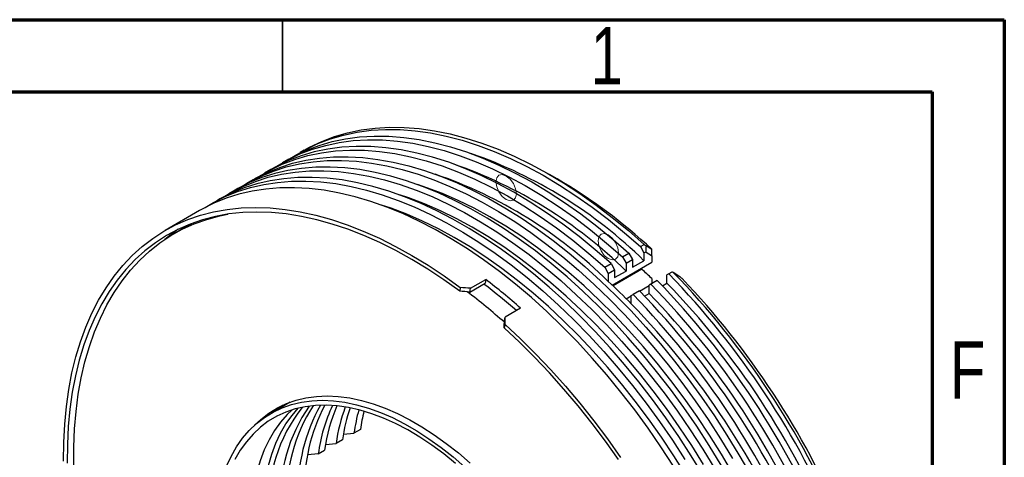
# Paper-space layout 'Sheet2' of a CAD drawing. Header units: millimetres. Extents: x 15 to 415, y 5 to 292.
# Tile 9 of 9: x 347 to 415, y 262 to 292. Entities that reach past the tile are written whole.
import ezdxf

# ---------------------------------------------------------------- set-up
doc = ezdxf.new("R2010")
doc.units = ezdxf.units.MM
doc.styles.add('SLDTEXTSTYLE0', font='TXT', dxfattribs={"width": 0.75})

psp = doc.layouts.new('Sheet2')

# ---------------------------------------------------------------- linework, layer by layer
at = {"color": 7, "linetype": 'Continuous', "lineweight": 70}
for p, q in [((15, 292), (415, 292)), ((415, 292), (415, 5)), ((20, 287), (410, 287)), ((410, 287), (410, 10))]:
    psp.add_line(p, q, dxfattribs=at)
at = {"color": 7, "linetype": 'Continuous', "lineweight": 35}
psp.add_line((365, 287), (365, 292), dxfattribs=at)
at = {"color": 7, "linetype": 'Continuous', "lineweight": 25}
for p, q in [((366.500422, 282.964542), (366.235257, 282.811466)), ((365.439762, 282.352236), (364.99782, 282.097109)), ((364.202325, 281.637879), (363.760384, 281.382752)), ((384.033192, 280.97281), (383.502948, 281.279013)), ((362.964888, 280.923522), (362.522947, 280.668395)), ((361.727452, 280.209165), (361.28551, 279.954037)), ((360.490015, 279.494808), (360.048073, 279.23968)), ((359.252578, 278.780451), (356.88377, 277.412967)), ((358.547963, 277.796351), (357.487303, 277.184045)), ((358.547963, 277.796351), (358.732296, 277.900447)), ((389.792428, 276.289016), (390.057593, 276.442093)), ((389.792428, 276.289016), (390.041193, 275.858143)), ((390.589201, 276.088741), (390.182179, 276.343461)), ((388.554991, 275.574659), (388.996933, 275.829787)), ((388.554991, 275.574659), (388.803756, 275.143786)), ((388.996933, 275.829787), (389.245698, 275.398913)), ((390.041193, 275.858143), (390.159685, 275.926547)), ((390.041193, 275.858143), (390.041193, 275.316459)), ((390.589201, 275.658018), (390.589201, 275.205827)), ((387.317554, 274.860302), (387.759496, 275.11543)), ((387.317554, 274.860302), (387.566319, 274.429428)), ((387.759496, 275.11543), (388.008261, 274.684556)), ((387.848479, 273.623642), (390.589201, 275.205827)), ((388.803756, 275.143786), (389.245698, 275.398913)), ((388.803756, 275.143786), (388.803756, 274.602102)), ((389.245698, 275.398913), (389.245698, 274.857229)), ((389.245698, 274.857229), (390.041193, 275.316459)), ((387.566319, 274.429428), (388.008261, 274.684556)), ((387.566319, 274.429428), (387.566319, 273.887744)), ((389.89278, 274.724618), (387.900472, 273.574483)), ((388.008261, 274.684556), (388.008261, 274.142872)), ((388.008261, 274.142872), (388.803756, 274.602102)), ((389.841098, 274.773957), (389.89278, 274.724618)), ((391.760648, 274.401033), (391.632183, 274.326847)), ((391.632183, 273.767068), (391.632183, 274.326847)), ((391.975876, 274.525281), (391.760648, 274.401033)), ((392.524163, 274.209491), (392.068825, 274.510384)), ((377.98013, 273.144221), (379.04079, 273.756527)), ((378.019074, 273.403967), (379.079734, 274.016274)), ((379.079734, 274.016274), (379.04079, 273.756527)), ((389.73936, 273.215621), (390.394746, 273.593967)), ((390.523212, 273.686676), (390.394746, 273.61249)), ((390.394746, 273.052711), (390.394746, 273.61249)), ((390.965153, 273.941803), (390.523212, 273.686676)), ((390.589201, 274.083871), (390.589201, 273.706223)), ((391.314391, 273.583611), (391.632183, 273.767068)), ((377.315963, 273.462941), (377.277015, 273.203165)), ((377.98013, 273.144221), (378.019074, 273.403967)), ((388.816433, 272.682826), (389.157309, 272.87961)), ((389.157309, 272.898133), (389.285775, 272.972319)), ((389.157309, 272.338354), (389.157309, 272.898133)), ((389.727716, 273.227446), (389.285775, 272.972319)), ((390.076954, 272.869253), (390.394746, 273.052711)), ((381.497326, 272.027224), (380.436666, 271.414918)), ((380.424034, 270.905806), (380.360196, 270.666508)), ((380.372835, 271.175646), (380.436666, 271.414918)), ((365.53483, 265.52008), (364.195676, 264.747003)), ((365.044012, 265.318834), (364.624289, 264.994436)), ((369.219793, 263.311084), (369.953074, 263.37665)), ((370.395016, 263.631778), (369.953074, 263.37665)), ((367.982356, 262.596727), (368.715638, 262.662293)), ((369.157579, 262.917421), (368.715638, 262.662293)), ((367.478201, 261.947936), (366.744919, 261.88237)), ((367.478201, 261.947936), (367.920142, 262.203064))]:
    psp.add_line(p, q, dxfattribs=at)
at = {"color": 7, "linetype": 'Continuous', "lineweight": 25, "flags": 128}
for points in [[(366.500422, 282.964542), (366.881933, 283.175114), (367.721054, 283.574579), (368.595388, 283.906965), (369.502984, 284.171531), (370.441817, 284.367685), (371.409791, 284.49499), (372.404746, 284.553163), (373.424462, 284.542072), (374.466662, 284.461744), (375.529021, 284.312356), (376.609168, 284.094243), (377.704691, 283.807892), (378.813147, 283.45394), (379.93206, 283.03318), (381.058934, 282.546548), (382.191255, 281.995133), (383.326494, 281.380163), (384.462118, 280.703012), (385.595592, 279.965191), (386.724388, 279.168347), (387.845985, 278.314258), (388.95788, 277.40483), (390.057593, 276.442093)], [(365.439762, 282.352236), (365.816438, 282.560258), (366.655575, 282.960214), (367.529955, 283.293059), (368.437626, 283.558051), (369.37656, 283.754598), (370.344662, 283.882261), (371.339769, 283.940755), (372.35966, 283.929949), (373.402056, 283.849868), (374.464631, 283.700689), (375.545011, 283.482747), (376.640784, 283.196529), (377.749503, 282.842672), (378.868693, 282.421967), (379.995854, 281.935354), (381.128469, 281.38392), (382.264009, 280.768895), (383.399938, 280.091654), (384.53372, 279.353707), (385.662823, 278.556704), (386.784726, 277.702424), (387.896924, 276.792774), (388.996933, 275.829787)], [(365.842162, 282.573792), (366.611933, 283.019487), (367.45107, 283.419443), (368.32545, 283.752289), (369.233121, 284.017281), (370.172055, 284.213828), (371.140157, 284.341491), (372.135264, 284.399985), (373.155155, 284.389179), (374.197551, 284.309097), (375.260126, 284.159919), (376.340506, 283.941977), (377.436279, 283.655758), (378.544998, 283.301901), (379.664188, 282.881197), (380.791349, 282.394584), (381.923964, 281.84315), (383.059504, 281.228125), (384.195433, 280.550883), (385.329215, 279.812937), (386.458319, 279.015934), (387.580222, 278.161654), (388.692419, 277.252004), (389.792428, 276.289016)], [(387.759496, 275.11543), (386.659487, 276.078417), (385.54729, 276.988067), (384.425387, 277.842347), (383.296283, 278.63935), (382.162501, 279.377297), (381.026572, 280.054538), (379.891032, 280.669563), (378.758417, 281.220997), (377.631256, 281.70761), (376.512066, 282.128315), (375.403347, 282.482171), (374.307574, 282.76839), (373.227194, 282.986332), (372.164619, 283.135511), (371.122223, 283.215592), (370.102332, 283.226398), (369.107225, 283.167904), (368.139123, 283.040241), (367.200189, 282.843694), (366.292518, 282.578702), (365.418138, 282.245857), (364.579001, 281.845901), (364.202325, 281.637879)], [(364.604725, 281.859435), (365.374496, 282.30513), (366.213633, 282.705086), (367.088013, 283.037932), (367.995684, 283.302924), (368.934618, 283.499471), (369.90272, 283.627134), (370.897827, 283.685628), (371.917718, 283.674822), (372.960114, 283.59474), (374.022689, 283.445562), (375.103069, 283.22762), (376.198842, 282.941401), (377.307562, 282.587544), (378.426751, 282.16684), (379.553912, 281.680227), (380.686527, 281.128792), (381.822067, 280.513768), (382.957996, 279.836526), (384.091778, 279.09858), (385.220882, 278.301577), (386.342785, 277.447297), (387.454982, 276.537647), (388.554991, 275.574659)], [(362.964888, 280.923522), (363.137935, 281.021406), (363.957579, 281.433264), (364.812094, 281.779861), (365.699617, 282.060444), (366.618215, 282.2744), (367.565886, 282.421265), (368.540566, 282.500717), (369.540132, 282.512584), (370.562406, 282.45684), (371.605161, 282.333606), (372.666125, 282.143151), (373.742987, 281.885889), (374.833401, 281.562382), (375.93499, 281.173334), (377.045357, 280.719592), (378.16208, 280.202145), (379.282728, 279.622121), (380.40486, 278.980782), (381.526029, 278.279527), (382.643795, 277.519883), (383.755722, 276.703504), (384.859387, 275.832169), (385.952386, 274.907778), (387.032337, 273.932342), (388.096889, 272.907989), (389.143722, 271.836948), (390.170555, 270.721553), (391.175152, 269.564235), (392.155323, 268.367515), (393.108933, 267.134), (394.033906, 265.866376), (394.928225, 264.567407), (395.789942, 263.239921), (396.617181, 261.88681), (397.408138, 260.511023)], [(363.367289, 281.145078), (364.13706, 281.590773), (364.976196, 281.990729), (365.850576, 282.323575), (366.758247, 282.588567), (367.697181, 282.785114), (368.665283, 282.912777), (369.66039, 282.97127), (370.680281, 282.960465), (371.722677, 282.880383), (372.785252, 282.731205), (373.865632, 282.513263), (374.961405, 282.227044), (376.070125, 281.873187), (377.189314, 281.452483), (378.316475, 280.96587), (379.44909, 280.414435), (380.58463, 279.799411), (381.720559, 279.122169), (382.854341, 278.384223), (383.983445, 277.58722), (385.105348, 276.732939), (386.217545, 275.82329), (387.317554, 274.860302)], [(395.379744, 261.172453), (394.552505, 262.525564), (393.690788, 263.85305), (392.796469, 265.152019), (391.871496, 266.419643), (390.917886, 267.653158), (389.937715, 268.849878), (388.933118, 270.007196), (387.906285, 271.122591), (386.859452, 272.193631), (385.794901, 273.217985), (384.714949, 274.193421), (383.62195, 275.117812), (382.518285, 275.989147), (381.406358, 276.805525), (380.288593, 277.56517), (379.167423, 278.266425), (378.045292, 278.907764), (376.924643, 279.487788), (375.80792, 280.005235), (374.697554, 280.458977), (373.595964, 280.848025), (372.50555, 281.171532), (371.428688, 281.428794), (370.367724, 281.619249), (369.324969, 281.742483), (368.302695, 281.798227), (367.30313, 281.78636), (366.328449, 281.706908), (365.380778, 281.560043), (364.46218, 281.346087), (363.574657, 281.065504), (362.720143, 280.718907), (361.900498, 280.307049), (361.727452, 280.209165)], [(362.129852, 280.430721), (362.695993, 280.766279), (363.515638, 281.178136), (364.370152, 281.524734), (365.257675, 281.805316), (366.176273, 282.019273), (367.123944, 282.166137), (368.098625, 282.245589), (369.098191, 282.257456), (370.120465, 282.201712), (371.163219, 282.078478), (372.224183, 281.888023), (373.301045, 281.630762), (374.391459, 281.307254), (375.493049, 280.918206), (376.603415, 280.464464), (377.720139, 279.947018), (378.840787, 279.366993), (379.962918, 278.725655), (381.084088, 278.024399), (382.201853, 277.264755), (383.31378, 276.448376), (384.417445, 275.577042), (385.510444, 274.65265), (386.590396, 273.677215), (387.654948, 272.652861), (388.70178, 271.58182), (389.728614, 270.466426), (390.73321, 269.309108), (391.713381, 268.112388), (392.666992, 266.878872), (393.591964, 265.611249), (394.486283, 264.312279), (395.348001, 262.984793), (396.175239, 261.631683)], [(394.142307, 260.458096), (393.315069, 261.811207), (392.453351, 263.138693), (391.559032, 264.437662), (390.63406, 265.705286), (389.680449, 266.938801), (388.700278, 268.135521), (387.695682, 269.292839), (386.668848, 270.408234), (385.622016, 271.479274), (384.557464, 272.503628), (383.477512, 273.479064), (382.384513, 274.403455), (381.280848, 275.27479), (380.168921, 276.091168), (379.051156, 276.850813), (377.929986, 277.552068), (376.807855, 278.193407), (375.687207, 278.773431), (374.570483, 279.290878), (373.460117, 279.74462), (372.358527, 280.133668), (371.268113, 280.457175), (370.191251, 280.714436), (369.130287, 280.904892), (368.087533, 281.028125), (367.065259, 281.08387), (366.065693, 281.072003), (365.091012, 280.992551), (364.143341, 280.845686), (363.224743, 280.63173), (362.33722, 280.351147), (361.482706, 280.004549), (360.663061, 279.592692), (360.490015, 279.494808)], [(360.892415, 279.716363), (361.458556, 280.051922), (362.278201, 280.463779), (363.132715, 280.810377), (364.020238, 281.090959), (364.938836, 281.304916), (365.886507, 281.45178), (366.861188, 281.531232), (367.860754, 281.543099), (368.883028, 281.487355), (369.925782, 281.364121), (370.986746, 281.173666), (372.063608, 280.916405), (373.154022, 280.592897), (374.255612, 280.203849), (375.365978, 279.750107), (376.482702, 279.232661), (377.60335, 278.652636), (378.725481, 278.011298), (379.846651, 277.310042), (380.964417, 276.550398), (382.076343, 275.734019), (383.180008, 274.862685), (384.273007, 273.938293), (385.352959, 272.962858), (386.417511, 271.938504), (387.464344, 270.867463), (388.491177, 269.752069), (389.495773, 268.594751), (390.475944, 267.398031), (391.429555, 266.164515), (392.354527, 264.896892), (393.248846, 263.597922), (394.110564, 262.270436), (394.937802, 260.917326)], [(392.077632, 261.096849), (391.215914, 262.424336), (390.321595, 263.723305), (389.396623, 264.990928), (388.443012, 266.224444), (387.462841, 267.421164), (386.458245, 268.578482), (385.431412, 269.693876), (384.384579, 270.764917), (383.320027, 271.789271), (382.240075, 272.764706), (381.147076, 273.689098), (380.043411, 274.560433), (378.931485, 275.376811), (377.813719, 276.136456), (376.692549, 276.837711), (375.570418, 277.47905), (374.44977, 278.059074), (373.333046, 278.576521), (372.22268, 279.030262), (371.12109, 279.419311), (370.030676, 279.742818), (368.953814, 280.000079), (367.89285, 280.190534), (366.850096, 280.313768), (365.827822, 280.369513), (364.828256, 280.357646), (363.853576, 280.278193), (362.905904, 280.131329), (361.987306, 279.917373), (361.099783, 279.63679), (360.245269, 279.290192), (359.425624, 278.878335), (359.252578, 278.780451)], [(359.654978, 279.002006), (360.221119, 279.337565), (361.040764, 279.749422), (361.895279, 280.096019), (362.782802, 280.376602), (363.701399, 280.590559), (364.649071, 280.737423), (365.623751, 280.816875), (366.623317, 280.828742), (367.645591, 280.772998), (368.688346, 280.649764), (369.74931, 280.459309), (370.826171, 280.202047), (371.916585, 279.87854), (373.018175, 279.489492), (374.128541, 279.03575), (375.245265, 278.518304), (376.365913, 277.938279), (377.488044, 277.296941), (378.609214, 276.595685), (379.72698, 275.836041), (380.838906, 275.019662), (381.942571, 274.148328), (383.03557, 273.223936), (384.115522, 272.248501), (385.180074, 271.224147), (386.226907, 270.153106), (387.25374, 269.037712), (388.258336, 267.880394), (389.238507, 266.683673), (390.192118, 265.450158), (391.11709, 264.182535), (392.011409, 262.883565), (392.873127, 261.556079)], [(396.198169, 260.588621), (395.407365, 261.92855), (394.581507, 263.244856), (393.722418, 264.534634), (392.831994, 265.795038), (391.912198, 267.023287), (390.965061, 268.21667), (389.992673, 269.372554), (388.997179, 270.488389), (387.980777, 271.561712), (386.945708, 272.590155), (385.894257, 273.571449), (384.828744, 274.503427), (383.75152, 275.384035), (382.664963, 276.211328), (381.571469, 276.983481), (380.473452, 277.698791), (379.373334, 278.355678), (378.273544, 278.952694), (377.176507, 279.48852), (376.084645, 279.961975), (375.000367, 280.372014), (374.344686, 280.590296)], [(394.169928, 261.214193), (393.344071, 262.530499), (392.484981, 263.820277), (391.594557, 265.080681), (390.674761, 266.30893), (389.727624, 267.502313), (388.755236, 268.658197), (387.759742, 269.774032), (386.74334, 270.847355), (385.708271, 271.875798), (384.65682, 272.857091), (383.591307, 273.78907), (382.514083, 274.669678), (381.427526, 275.496971), (380.334032, 276.269124), (379.236015, 276.984434), (378.135897, 277.641321), (377.036107, 278.238336), (375.93907, 278.774163), (374.847208, 279.247618), (373.76293, 279.657657), (373.10725, 279.875938)], [(349.843265, 261.443907), (349.85328, 262.734943), (349.91573, 263.993754), (350.030478, 265.217594), (350.197274, 266.403791), (350.415754, 267.549758), (350.68544, 268.652993), (351.005746, 269.71109), (351.375971, 270.721739), (351.795307, 271.682735), (352.26284, 272.591981), (352.77755, 273.447494), (353.338313, 274.247405), (353.943906, 274.98997), (354.593007, 275.673568), (355.284199, 276.296708), (356.015975, 276.85803), (356.786738, 277.356309), (357.594806, 277.790457), (358.438415, 278.159528), (359.315724, 278.462715), (360.22482, 278.699358), (361.163719, 278.86894), (362.130371, 278.97109), (363.122667, 279.005587), (364.138442, 278.972355), (365.17548, 278.871465), (366.231517, 278.703139), (367.30425, 278.467744), (368.391337, 278.165793), (369.490406, 277.797945), (370.599058, 277.365004), (371.714876, 276.867912), (372.835423, 276.307757), (373.958255, 275.685759), (375.080921, 275.003276), (376.200972, 274.261797), (377.315963, 273.462941)], [(392.932492, 260.499836), (392.106634, 261.816142), (391.247545, 263.10592), (390.35712, 264.366324), (389.437324, 265.594573), (388.490187, 266.787956), (387.517799, 267.94384), (386.522305, 269.059675), (385.505903, 270.132998), (384.470834, 271.161441), (383.419383, 272.142734), (382.35387, 273.074713), (381.276647, 273.955321), (380.190089, 274.782614), (379.096595, 275.554767), (377.998578, 276.270076), (376.898461, 276.926964), (375.79867, 277.523979), (374.701633, 278.059806), (373.609772, 278.533261), (372.525493, 278.9433), (371.869813, 279.161581)], [(377.277015, 273.203165), (376.173653, 273.993496), (375.065294, 274.727052), (373.954354, 275.402234), (372.843257, 276.017568), (371.734426, 276.571712), (370.630282, 277.063457), (369.533231, 277.49173), (368.445668, 277.855598), (367.369965, 278.154266), (366.308469, 278.387084), (365.263494, 278.553542), (364.237321, 278.653278), (363.232189, 278.686075), (362.250289, 278.65186), (361.293763, 278.550709), (360.3647, 278.382842), (359.465124, 278.148625), (358.596998, 277.84857), (357.762217, 277.48333), (356.962601, 277.053703), (356.199894, 276.560626), (355.475761, 276.005174), (354.791781, 275.388559), (354.149445, 274.712126), (353.550156, 273.977351), (352.995221, 273.185837), (352.485849, 272.339309), (352.023153, 271.439616), (351.608142, 270.48872), (351.24172, 269.488694), (350.924688, 268.441721), (350.657737, 267.350083), (350.441448, 266.216164), (350.276295, 265.042436), (350.162637, 263.831459), (350.100723, 262.585876), (350.090686, 261.308403)], [(350.556011, 261.124213), (350.552962, 262.410708), (350.602154, 263.665793), (350.70348, 264.886699), (350.856716, 266.070732), (351.061525, 267.215282), (351.317453, 268.317823), (351.623938, 269.375923), (351.980302, 270.387248), (352.38576, 271.349567), (352.839417, 272.260758), (353.340272, 273.11881), (353.887221, 273.921831), (354.479057, 274.668049), (355.114475, 275.355818), (355.792073, 275.983621), (356.510356, 276.550074), (357.267739, 277.053926), (358.062553, 277.494067), (358.893044, 277.869524), (359.757379, 278.179471), (360.653652, 278.423223), (361.217783, 278.539639)], [(390.182179, 276.343461), (390.17655, 276.239233), (390.168114, 276.082891), (390.159685, 275.926547)], [(380.424034, 270.905806), (381.497289, 269.904304), (382.553928, 268.854932), (383.591645, 267.759981), (384.608175, 266.621841), (385.6013, 265.442993), (386.568853, 264.226012), (387.508722, 262.973552), (388.418857, 261.688347)], [(388.271012, 261.544491), (387.37045, 262.816334), (386.440465, 264.055784), (385.483085, 265.260137), (384.500399, 266.426768), (383.494551, 267.55313), (382.467734, 268.636767), (381.422189, 269.675315), (380.360196, 270.666508)], [(361.107338, 261.057201), (361.436238, 261.764648), (361.812351, 262.419757), (362.234249, 263.020042), (362.700333, 263.563228), (363.208834, 264.047252), (363.757823, 264.47028), (364.345219, 264.830707), (364.968792, 265.127165), (365.626177, 265.358529), (366.314881, 265.523923), (367.032292, 265.622719), (367.775687, 265.654541), (368.542247, 265.61927), (369.329063, 265.517039), (370.133153, 265.348235), (370.951464, 265.1135), (371.780893, 264.813724), (372.618294, 264.450043), (373.46049, 264.023838), (374.304287, 263.536724), (375.146483, 262.990551), (375.983884, 262.387389), (376.813313, 261.729527), (377.631625, 261.01946)], [(376.988249, 261.268354), (376.169616, 261.934716), (375.342133, 262.547041), (374.509004, 263.102961), (373.67345, 263.600323), (372.838704, 264.037204), (372.007996, 264.411914), (371.18454, 264.723003), (370.371521, 264.969267), (369.572085, 265.149755), (368.789325, 265.263766), (368.026269, 265.310861), (367.285869, 265.290857), (366.57099, 265.203832), (365.884397, 265.050121), (365.228747, 264.830321), (364.606576, 264.545281), (364.020291, 264.196104), (363.472161, 263.784141), (362.964306, 263.310986), (362.498691, 262.778469), (362.077117, 262.18865), (361.701216, 261.543812)], [(363.072892, 263.927425), (363.507298, 264.334348), (364.059121, 264.759559), (364.649548, 265.121846), (365.276339, 265.419834), (365.937118, 265.652393), (366.629377, 265.81864), (367.35049, 265.917946), (368.097722, 265.949932), (368.868238, 265.914479), (369.659116, 265.81172), (370.467355, 265.642046), (371.28989, 265.406099), (372.1236, 265.104775), (372.965323, 264.739217), (373.811866, 264.310812), (374.660018, 263.821184), (375.506561, 263.272192), (376.348284, 262.665917), (377.181994, 262.004659), (378.004529, 261.290928)], [(365.641668, 264.977612), (365.333114, 264.678469), (364.867499, 264.145952), (364.445925, 263.556134), (364.070024, 262.911296), (363.741249, 262.213933), (363.460873, 261.466743), (363.22998, 260.672617), (363.049463, 259.834627), (362.920022, 258.956015), (362.842156, 258.04018), (362.816167, 257.090667)], [(363.611663, 257.549896), (363.637651, 258.49941), (363.715517, 259.415244), (363.844959, 260.293856), (364.025475, 261.131846), (364.256368, 261.925972), (364.536744, 262.673162), (364.865519, 263.370525), (365.24142, 264.015363), (365.662994, 264.605182), (366.097954, 265.105824)]]:
    psp.add_lwpolyline(points, dxfattribs=at)
at = {"color": 7, "linetype": 'Continuous', "lineweight": 0, "flags": 128}
for points in [[(380.493837, 281.17882), (380.223239, 281.272877), (379.993837, 281.228304), (379.840556, 281.051887), (379.78673, 280.770483), (379.840556, 280.426933), (379.993837, 280.073541), (380.223239, 279.764106), (380.493837, 279.545738), (380.764435, 279.45168), (380.993837, 279.496253), (381.147118, 279.672671), (381.200944, 279.954075), (381.147118, 280.297624), (380.993837, 280.651016), (380.764435, 280.960451), (380.493837, 281.17882)], [(387.564905, 277.096779), (387.294307, 277.190836), (387.064905, 277.146264), (386.911623, 276.969846), (386.857798, 276.688442), (386.911623, 276.344893), (387.064905, 275.991501), (387.294307, 275.682066), (387.564905, 275.463697), (387.835503, 275.36964), (388.064905, 275.414213), (388.218186, 275.59063), (388.272012, 275.872034), (388.218186, 276.215583), (388.064905, 276.568976), (387.835503, 276.878411), (387.564905, 277.096779)]]:
    psp.add_lwpolyline(points, dxfattribs=at)
at = {"color": 7, "linetype": 'Continuous', "lineweight": 25}
for centre, radius, start, end in [((367.532599, 252.337658), 32.166164, 45.59225034, 70.90178394), ((366.295162, 251.6233), 32.166164, 45.59225034, 70.90178394), ((365.057725, 250.908943), 32.166164, 45.59225034, 70.90178394), ((364.808615, 248.203848), 37.991963, 47.26722245, 59.60111678), ((364.189203, 268.054628), 11.407824, 124.17771843, 130.08611772), ((361.946192, 243.650937), 41.792169, 46.7354583, 48.03288826), ((350.78613, 234.60599), 57.118793, 22.75229096, 44.16337121), ((351.041675, 234.754628), 57.129215, 22.86410653, 44.09833024), ((353.857295, 240.63117), 41.512517, 48.78792844, 52.81334087), ((353.437506, 240.385657), 42.291161, 48.43330886, 52.67568267), ((355.818111, 239.695582), 46.658898, 44.39527695, 47.12258758), ((349.548694, 233.891633), 57.118793, 22.75229096, 44.16337121), ((349.990635, 234.14676), 57.118793, 22.75229096, 44.16337121), ((351.630341, 235.096717), 55.637608, 22.54756877, 44.03038753), ((352.195135, 235.421916), 55.975019, 22.91571464, 43.68232147), ((352.744489, 239.94898), 41.599609, 48.3883844, 52.9733681), ((348.311257, 233.177276), 57.118793, 22.75229096, 44.16337121), ((348.808421, 233.468896), 57.053756, 22.73994312, 44.17571905), ((350.392904, 234.38236), 55.637608, 22.54756877, 44.03038753), ((349.155467, 233.668002), 55.637608, 22.54756877, 44.03038753), ((378.085182, 259.404943), 12.006218, 150.54645225, 182.03495982), ((378.695445, 259.640919), 12.173779, 152.23467677, 181.91675324), ((374.979672, 258.42291), 10.943525, 141.97558479, 183.23672029), ((376.148249, 258.812958), 11.312464, 145.34765017, 182.78019154), ((376.875186, 259.011909), 11.59461, 147.29438404, 182.43460503), ((378.535149, 260.501411), 11.151167, 154.55882525, 172.54660879), ((379.360287, 260.658737), 11.543909, 156.48182508, 172.31200915), ((380.458266, 261.057325), 11.851804, 159.59958741, 172.2171075), ((381.233703, 261.240014), 12.192066, 161.39721259, 172.09205799), ((382.443675, 261.619824), 12.613546, 164.49927433, 171.99376266), ((383.207396, 261.815142), 12.940527, 166.23073966, 171.92996542)]:
    psp.add_arc(centre, radius, start, end, dxfattribs=at)
for major_axis, ratio, start_param, end_param in [((47.41285, -3.018013), 0.530133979, 1.525521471, 1.540380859), ((47.906, -3.049404), 0.530133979, 1.525521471, 1.540227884), ((4.151785, 41.126455), 0.111617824, 5.302360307, 5.317219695), ((4.194969, 41.554219), 0.111617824, 5.302513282, 5.317219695)]:
    psp.add_ellipse((374.235942, 248.171408), major_axis=major_axis, ratio=ratio, start_param=start_param, end_param=end_param, dxfattribs=at)
for points in [[(390.057593, 276.442093), (390.099152, 276.40927), (390.140681, 276.376393), (390.182179, 276.343461)], [(390.159685, 275.926547), (390.302913, 275.837133), (390.446087, 275.747625), (390.589201, 275.658018)], [(390.589201, 276.088741), (390.589201, 276.095839), (390.589201, 276.102909), (390.589201, 276.109952)], [(392.068825, 274.510384), (392.037848, 274.51536), (392.006865, 274.520325), (391.975876, 274.525281)], [(392.675166, 274.081584), (392.624898, 274.124272), (392.574563, 274.166907), (392.524163, 274.209491)]]:
    psp.add_open_spline(points, degree=3, dxfattribs=at)
psp.add_open_spline([(390.589201, 275.658018), (390.589201, 275.693913), (390.589201, 275.729808), (390.589201, 275.765703), (390.589201, 275.819544), (390.589201, 275.873385), (390.589201, 275.927225), (390.589201, 275.981065), (390.589201, 276.034903), (390.589201, 276.088741)], degree=3, knots=[0, 0, 0, 0, 0.0002237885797, 0.0002237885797, 0.0002237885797, 0.0005594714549, 0.0005594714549, 0.0005594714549, 0.0008951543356, 0.0008951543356, 0.0008951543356, 0.0008951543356], dxfattribs=at)

# ---------------------------------------------------------------- texts
at = {"color": 7, "linetype": 'Continuous', "lineweight": 0, "char_height": 3.96875, "attachment_point": 2, "style": 'SLDTEXTSTYLE0'}
for s, insert in [('1', (387.460037, 291.483662)), ('F', (412.45774, 269.733662))]:
    psp.add_mtext(s, dxfattribs=dict(at, insert=insert))

doc.saveas('drawing.dxf')
